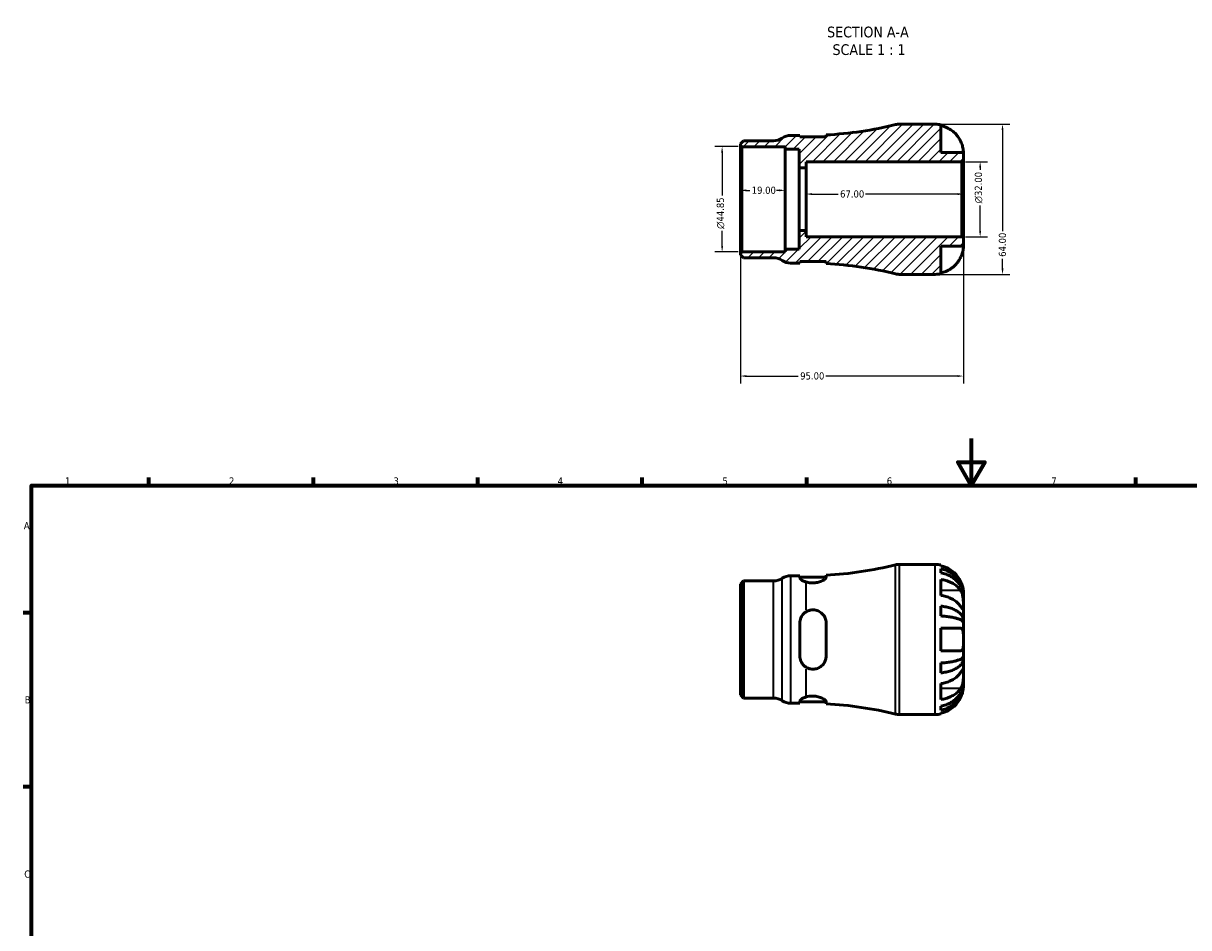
# Model space of a CAD drawing. Header units: millimetres. Extents: x 0 to 903, y 0 to 771.
# Tile 3 of 5: x 17 to 513, y 386 to 771. Entities that reach past the tile are written whole.
import ezdxf

# ---------------------------------------------------------------- set-up
doc = ezdxf.new("R2010")
doc.units = ezdxf.units.MM
for name, color, linetype, lineweight in [('Border (ANSI)', 7, 'Continuous', 70), ('Dimension (ANSI)', 7, 'Continuous', 25), ('Hatch (ANSI)', 7, 'Continuous', 18), ('Symbol (ANSI)', 7, 'Continuous', 25), ('Visible (ANSI)', 7, 'Continuous', 50), ('Visible Narrow (ANSI)', 7, 'Continuous', 35)]:
    doc.layers.add(name, color=color, linetype=linetype, lineweight=lineweight)
doc.styles.add('Label Text (ANSI)', font='tahoma.ttf')
doc.styles.add('Note Text (ANSI)', font='tahoma.ttf')
doc.dimstyles.new('Default - mm (ANSI)', dxfattribs={"dimtxt": 3.048, "dimasz": 2.5, "dimexe": 3.175, "dimexo": 1.6002, "dimgap": 0.8, "dimtad": 0, "dimtoh": 1, "dimrnd": 1e-08, "dimzin": 4, "dimdsep": 46, "dimtxsty": 'Note Text (ANSI)', "dimcen": 0.09, "dimdle": 10, "dimclrd": 256, "dimclre": 256, "dimclrt": 230, "dimadec": 1, "dimazin": 1, "dimtfac": 1, "dimtofl": 0, "dimtmove": 0, "dimatfit": 3, "dimfxl": 1, "dimtolj": 1, "dimtzin": 4, "dimlwd": -1, "dimlwe": -1, "dimarcsym": 0})

# ---------------------------------------------------------------- blocks, each defined once
blk = doc.blocks.new('Borders Default Border')
at = {"layer": 'Border (ANSI)'}
for p, q in [((70.08, 574), (70.08, 577.45)), ((140.17, 574), (140.17, 577.45)), ((210.25, 574), (210.25, 577.45)), ((280.33, 574), (280.33, 577.45)), ((350.42, 574), (350.42, 577.45)), ((490.58, 574), (490.58, 577.45)), ((20, 519.75), (16.55, 519.75)), ((20, 445.5), (16.55, 445.5))]:
    blk.add_line(p, q, dxfattribs=at)
at = {"layer": 'Border (ANSI)', "flags": 128}
for points in [[(420.5, 594), (420.5, 574), (414.73, 584), (426.27, 584), (420.5, 574)], [(20, 20), (20, 574), (821, 574), (821, 20), (20, 20)]]:
    blk.add_lwpolyline(points, dxfattribs=at)
at = {"layer": 'Border (ANSI)', "color": 230, "true_color": 0xff0080, "char_height": 3.05, "attachment_point": 7, "style": 'Note Text (ANSI)'}
for s, insert in [('1', (34.35, 574.4)), ('2', (104.2, 574.4)), ('3', (174.26, 574.34)), ('4', (244.23, 574.4)), ('5', (314.48, 574.34)), ('6', (384.49, 574.34)), ('7', (454.6, 574.4)), ('A', (16.78, 555.35)), ('B', (17.15, 481.1)), ('C', (16.95, 406.8))]:
    blk.add_mtext(s, dxfattribs=dict(at, insert=insert))
blk = doc.blocks.new('*D7')
at = {"layer": 'Defpoints', "color": 0, "transparency": 16777216}
for p in [(322.15, 696.01), (341.15, 699.81), (341.15, 696.01)]:
    blk.add_point(p, dxfattribs=at)
at = {"layer": 'Dimension (ANSI)', "transparency": 16777216}
for p, q in [((324.65, 699.81), (326.15, 699.81)), ((338.65, 699.81), (337.54, 699.81))]:
    blk.add_line(p, q, dxfattribs=at)
for points in [[(324.65, 700.23), (324.65, 699.4), (322.15, 699.81)], [(338.65, 700.23), (338.65, 699.4), (341.15, 699.81)]]:
    blk.add_solid(points, dxfattribs=at)
at = {"layer": 'Dimension (ANSI)', "color": 230, "true_color": 0xff0080, "transparency": 16777216, "insert": (326.95, 701.4), "char_height": 3.048, "attachment_point": 1, "style": 'Note Text (ANSI)'}
blk.add_mtext('\\A1;19.00', dxfattribs=at)
blk = doc.blocks.new('*D8')
at = {"layer": 'Defpoints', "color": 0, "transparency": 16777216}
for p in [(350.15, 698.22), (350.15, 696.01), (417.15, 696.01)]:
    blk.add_point(p, dxfattribs=at)
at = {"layer": 'Dimension (ANSI)', "transparency": 16777216}
for p, q in [((352.65, 698.22), (363.81, 698.22)), ((414.65, 698.22), (375.49, 698.22))]:
    blk.add_line(p, q, dxfattribs=at)
for points in [[(352.65, 698.64), (352.65, 697.81), (350.15, 698.22)], [(414.65, 698.64), (414.65, 697.81), (417.15, 698.22)]]:
    blk.add_solid(points, dxfattribs=at)
at = {"layer": 'Dimension (ANSI)', "color": 230, "true_color": 0xff0080, "transparency": 16777216, "insert": (364.61, 699.81), "char_height": 3.048, "attachment_point": 1, "style": 'Note Text (ANSI)'}
blk.add_mtext('\\A1;67.00', dxfattribs=at)
blk = doc.blocks.new('*D9')
at = {"layer": 'Defpoints', "color": 0, "transparency": 16777216}
for p in [(405.15, 728.01), (405.15, 664.01), (433.82, 664.01)]:
    blk.add_point(p, dxfattribs=at)
at = {"layer": 'Dimension (ANSI)', "transparency": 16777216}
for p, q in [((406.75, 728.01), (437, 728.01)), ((433.82, 725.51), (433.82, 682.35)), ((433.82, 666.51), (433.82, 670.67)), ((406.75, 664.01), (437, 664.01))]:
    blk.add_line(p, q, dxfattribs=at)
for points in [[(433.4, 725.51), (434.24, 725.51), (433.82, 728.01)], [(433.4, 666.51), (434.24, 666.51), (433.82, 664.01)]]:
    blk.add_solid(points, dxfattribs=at)
at = {"layer": 'Dimension (ANSI)', "color": 230, "true_color": 0xff0080, "transparency": 16777216, "insert": (432.23, 671.47), "char_height": 3.048, "attachment_point": 1, "rotation": 90, "style": 'Note Text (ANSI)'}
blk.add_mtext('\\A1;64.00', dxfattribs=at)
blk = doc.blocks.new('*D10')
at = {"layer": 'Defpoints', "color": 0, "transparency": 16777216}
for p in [(416.51, 712.01), (424.29, 712.01), (416.51, 680.01)]:
    blk.add_point(p, dxfattribs=at)
at = {"layer": 'Dimension (ANSI)', "transparency": 16777216}
for p, q in [((418.11, 712.01), (427.47, 712.01)), ((424.29, 709.51), (424.29, 708.57)), ((424.29, 682.51), (424.29, 693.42)), ((418.11, 680.01), (427.47, 680.01))]:
    blk.add_line(p, q, dxfattribs=at)
for points in [[(423.87, 709.51), (424.71, 709.51), (424.29, 712.01)], [(423.87, 682.51), (424.71, 682.51), (424.29, 680.01)]]:
    blk.add_solid(points, dxfattribs=at)
at = {"layer": 'Dimension (ANSI)', "color": 230, "true_color": 0xff0080, "transparency": 16777216, "insert": (422, 694.22), "char_height": 3.048, "attachment_point": 1, "rotation": 90, "style": 'Note Text (ANSI)'}
blk.add_mtext('\\A1;\\fAIGDT|b0|i0;\\H3.0480;\\ln\\fTahoma|b0|i0;\\H3.0480;32.00', dxfattribs=at)
blk = doc.blocks.new('*D11')
at = {"layer": 'Defpoints', "color": 0, "transparency": 16777216}
for p in [(322.79, 718.44), (314.33, 673.59), (322.79, 673.59)]:
    blk.add_point(p, dxfattribs=at)
at = {"layer": 'Dimension (ANSI)', "transparency": 16777216}
for p, q in [((321.19, 718.44), (311.16, 718.44)), ((314.33, 715.94), (314.33, 697.66)), ((314.33, 676.09), (314.33, 682.56)), ((321.19, 673.59), (311.16, 673.59))]:
    blk.add_line(p, q, dxfattribs=at)
for points in [[(313.92, 715.94), (314.75, 715.94), (314.33, 718.44)], [(313.92, 676.09), (314.75, 676.09), (314.33, 673.59)]]:
    blk.add_solid(points, dxfattribs=at)
at = {"layer": 'Dimension (ANSI)', "color": 230, "true_color": 0xff0080, "transparency": 16777216, "insert": (312.04, 683.36), "char_height": 3.048, "attachment_point": 1, "rotation": 90, "style": 'Note Text (ANSI)'}
blk.add_mtext('\\A1;\\fAIGDT|b0|i0;\\H3.0480;\\ln\\fTahoma|b0|i0;\\H3.0480;44.85', dxfattribs=at)
blk = doc.blocks.new('*D12')
at = {"layer": 'Defpoints', "color": 0, "transparency": 16777216}
for p in [(417.15, 679.37), (322.15, 672.95), (322.15, 620.66)]:
    blk.add_point(p, dxfattribs=at)
at = {"layer": 'Dimension (ANSI)', "transparency": 16777216}
for p, q in [((417.15, 677.77), (417.15, 617.48)), ((322.15, 671.35), (322.15, 617.48)), ((324.65, 620.66), (346.8, 620.66)), ((414.65, 620.66), (358.51, 620.66))]:
    blk.add_line(p, q, dxfattribs=at)
for points in [[(324.65, 621.07), (324.65, 620.24), (322.15, 620.66)], [(414.65, 621.07), (414.65, 620.24), (417.15, 620.66)]]:
    blk.add_solid(points, dxfattribs=at)
at = {"layer": 'Dimension (ANSI)', "color": 230, "true_color": 0xff0080, "transparency": 16777216, "insert": (347.6, 622.24), "char_height": 3.048, "attachment_point": 1, "style": 'Note Text (ANSI)'}
blk.add_mtext('\\A1;95.00', dxfattribs=at)

msp = doc.modelspace()

# ---------------------------------------------------------------- hatches: boundary and pattern name
at = {"layer": 'Hatch (ANSI)'}
h = msp.add_hatch(dxfattribs=at)
h.set_pattern_fill('ANSI31', color=256, scale=25.4, style=0)
h.set_pattern_definition([(45, (0, 0), (-2.245064, 2.245064), [])])
edge = h.paths.add_edge_path()
edge.add_line((322.793, 673.592), (322.153, 672.952))
edge.add_line((322.153, 672.952), (322.153, 672.4))
edge.add_line((322.153, 672.4), (323.499, 671.055))
edge.add_line((323.499, 671.055), (336.29, 671.055))
edge.add_ellipse((336.29, 664.655), major_axis=(0, 6.4), ratio=1, start_angle=325.58849, end_angle=360, ccw=False)
edge.add_ellipse((343.524, 675.215), major_axis=(-3.617, -5.28), ratio=1, start_angle=0, end_angle=34.41151)
edge.add_line((343.524, 668.815), (347.444, 668.815))
edge.add_line((347.444, 668.815), (347.444, 669.455))
edge.add_line((347.444, 669.455), (358.644, 669.455))
edge.add_line((358.644, 669.455), (358.644, 668.589))
edge.add_ellipse((350.153, 509.113), major_axis=(8.49, 159.476), ratio=1, start_angle=349.23968, end_angle=360, ccw=False)
edge.add_ellipse((389.796, 670.415), major_axis=(-1.527, -6.215), ratio=1, start_angle=0, end_angle=13.80773)
edge.add_line((389.796, 664.015), (405.153, 664.015))
edge.add_ellipse((405.153, 676.015), major_axis=(0, -12), ratio=1, start_angle=0, end_angle=11.53696)
edge.add_line((407.553, 664.257), (407.553, 676.015))
edge.add_line((407.553, 676.015), (417.153, 676.015))
edge.add_line((417.153, 676.015), (417.153, 679.375))
edge.add_line((417.153, 679.375), (416.513, 680.015))
edge.add_line((416.513, 680.015), (350.153, 680.015))
edge.add_line((350.153, 680.015), (350.153, 682.681))
edge.add_line((350.153, 682.681), (347.183, 682.681))
edge.add_line((347.183, 682.681), (347.183, 674.713))
edge.add_line((347.183, 674.713), (341.153, 674.713))
edge.add_line((341.153, 674.713), (341.153, 673.592))
edge.add_line((341.153, 673.592), (322.793, 673.592))
edge = h.paths.add_edge_path()
edge.add_line((322.153, 719.077), (322.793, 718.437))
edge.add_line((322.793, 718.437), (341.153, 718.437))
edge.add_line((341.153, 718.437), (341.153, 717.316))
edge.add_line((341.153, 717.316), (347.183, 717.316))
edge.add_line((347.183, 717.316), (347.183, 709.348))
edge.add_line((347.183, 709.348), (350.153, 709.348))
edge.add_line((350.153, 709.348), (350.153, 712.015))
edge.add_line((350.153, 712.015), (416.513, 712.015))
edge.add_line((416.513, 712.015), (417.153, 712.655))
edge.add_line((417.153, 712.655), (417.153, 716.015))
edge.add_line((417.153, 716.015), (407.553, 716.015))
edge.add_line((407.553, 716.015), (407.553, 727.772))
edge.add_ellipse((405.153, 716.015), major_axis=(2.4, 11.758), ratio=1, start_angle=0, end_angle=11.53696)
edge.add_line((405.153, 728.015), (389.796, 728.015))
edge.add_ellipse((389.796, 721.615), major_axis=(0, 6.4), ratio=1, start_angle=0, end_angle=13.80773)
edge.add_ellipse((350.153, 882.917), major_axis=(38.115, -155.087), ratio=1, start_angle=349.23968, end_angle=360, ccw=False)
edge.add_line((358.644, 723.441), (358.644, 722.575))
edge.add_line((358.644, 722.575), (347.444, 722.575))
edge.add_line((347.444, 722.575), (347.444, 723.215))
edge.add_line((347.444, 723.215), (343.524, 723.215))
edge.add_ellipse((343.524, 716.815), major_axis=(0, 6.4), ratio=1, start_angle=0, end_angle=34.41151)
edge.add_ellipse((336.29, 727.375), major_axis=(3.617, -5.28), ratio=1, start_angle=325.58849, end_angle=360, ccw=False)
edge.add_line((336.29, 720.975), (323.499, 720.975))
edge.add_line((323.499, 720.975), (322.153, 719.629))
edge.add_line((322.153, 719.629), (322.153, 719.077))

# ---------------------------------------------------------------- linework, layer by layer
at = {"layer": 'Visible (ANSI)'}
for p, q in [((405.153, 728.015), (389.796, 728.015)), ((407.553, 716.015), (407.553, 727.772)), ((323.499, 720.975), (322.153, 719.629)), ((336.29, 720.975), (323.499, 720.975)), ((347.444, 723.215), (343.524, 723.215)), ((347.444, 722.575), (347.444, 723.215)), ((358.644, 722.575), (347.444, 722.575)), ((358.644, 723.441), (358.644, 722.575)), ((322.153, 719.629), (322.153, 719.077)), ((322.153, 719.077), (322.793, 718.437)), ((322.153, 719.077), (322.153, 672.952)), ((322.793, 718.437), (341.153, 718.437)), ((322.793, 673.592), (322.793, 718.437)), ((341.153, 718.437), (341.153, 717.316)), ((341.153, 717.316), (347.183, 717.316)), ((341.153, 674.713), (341.153, 717.316)), ((347.183, 717.316), (347.183, 709.348)), ((417.153, 716.015), (407.553, 716.015)), ((417.153, 712.655), (417.153, 716.015)), ((350.153, 709.348), (350.153, 712.015)), ((350.153, 712.015), (416.513, 712.015)), ((416.513, 712.015), (417.153, 712.655)), ((416.513, 712.015), (416.513, 680.015)), ((417.153, 679.375), (417.153, 712.655)), ((347.183, 709.348), (350.153, 709.348)), ((347.183, 682.681), (347.183, 709.348)), ((350.153, 682.681), (350.153, 709.348)), ((350.153, 682.681), (347.183, 682.681)), ((347.183, 682.681), (347.183, 674.713)), ((350.153, 680.015), (350.153, 682.681)), ((416.513, 680.015), (350.153, 680.015)), ((407.553, 664.257), (407.553, 676.015)), ((407.553, 676.015), (417.153, 676.015)), ((417.153, 679.375), (416.513, 680.015)), ((417.153, 676.015), (417.153, 679.375)), ((322.793, 673.592), (322.153, 672.952)), ((322.153, 672.952), (322.153, 672.4)), ((322.153, 672.4), (323.499, 671.055)), ((341.153, 673.592), (322.793, 673.592)), ((323.499, 671.055), (336.29, 671.055)), ((347.183, 674.713), (341.153, 674.713)), ((341.153, 674.713), (341.153, 673.592)), ((343.524, 668.815), (347.444, 668.815)), ((347.444, 668.815), (347.444, 669.455)), ((347.444, 669.455), (358.644, 669.455)), ((358.644, 669.455), (358.644, 668.589)), ((389.796, 664.015), (405.153, 664.015)), ((389.796, 540.366), (405.153, 540.366)), ((407.553, 540.123), (407.553, 539.759)), ((407.553, 538.504), (407.553, 536.757)), ((322.153, 531.98), (323.499, 533.326)), ((322.153, 484.751), (322.153, 531.98)), ((323.499, 533.326), (336.29, 533.326)), ((323.499, 533.326), (323.499, 483.406)), ((343.524, 535.566), (347.444, 535.566)), ((347.444, 535.566), (347.444, 534.639)), ((347.444, 534.926), (358.644, 534.926)), ((358.644, 534.873), (358.644, 535.792)), ((407.553, 533.958), (407.553, 527.17)), ((417.153, 527.079), (417.14, 527.079)), ((417.153, 527.079), (417.153, 528.366)), ((417.153, 526.589), (417.153, 527.079)), ((417.153, 522.508), (417.153, 526.589)), ((407.553, 522.596), (407.553, 518.379)), ((417.153, 516.607), (417.153, 522.508)), ((417.153, 516.607), (416.194, 516.607)), ((417.153, 515.424), (417.153, 516.607)), ((347.444, 515.406), (347.444, 501.326)), ((358.644, 501.326), (358.644, 515.406)), ((407.553, 513.166), (407.553, 503.566)), ((417.153, 508.366), (417.153, 515.424)), ((417.153, 501.307), (417.153, 508.366)), ((407.553, 498.353), (407.553, 494.136)), ((417.153, 500.125), (416.194, 500.125)), ((417.153, 500.125), (417.153, 501.307)), ((417.153, 494.224), (417.153, 500.125)), ((417.153, 490.143), (417.153, 494.224)), ((407.553, 489.562), (407.553, 482.774)), ((417.153, 489.653), (417.14, 489.653)), ((417.153, 489.653), (417.153, 490.143)), ((417.153, 488.366), (417.153, 489.653)), ((322.153, 484.751), (323.499, 483.406)), ((323.499, 483.406), (336.29, 483.406)), ((347.444, 482.093), (347.444, 481.166)), ((347.444, 481.806), (358.644, 481.806)), ((358.644, 480.94), (358.644, 481.859)), ((343.524, 481.166), (347.444, 481.166)), ((407.553, 479.975), (407.553, 478.228)), ((407.553, 476.973), (407.553, 476.608)), ((389.796, 476.366), (405.153, 476.366))]:
    msp.add_line(p, q, dxfattribs=at)
for centre, radius, start, end in [((350.153, 882.917), 159.702, 273.04741, 283.80773), ((389.796, 721.615), 6.4, 90, 103.80773), ((405.153, 716.015), 12, 78.46304, 90), ((336.29, 727.375), 6.4, 270, 304.41151), ((343.524, 716.815), 6.4, 90, 124.41151), ((336.29, 664.655), 6.4, 55.58849, 90), ((343.524, 675.215), 6.4, 235.58849, 270), ((350.153, 509.113), 159.702, 76.19227, 86.95259), ((389.796, 670.415), 6.4, 256.19227, 270), ((405.153, 676.015), 12, 270, 281.53696), ((350.153, 695.268), 159.702, 273.04741, 283.80773), ((389.796, 533.966), 6.4, 90, 103.80773), ((405.153, 528.366), 12, 78.46304, 90), ((336.29, 539.726), 6.4, 270, 304.41151), ((343.524, 529.166), 6.4, 90, 124.41151), ((336.29, 477.006), 6.4, 55.58849, 90), ((343.524, 487.566), 6.4, 235.58849, 270), ((350.153, 321.464), 159.702, 76.19227, 86.95259), ((389.796, 482.766), 6.4, 256.19227, 270), ((405.153, 488.366), 12, 270, 281.53696)]:
    msp.add_arc(centre, radius, start, end, dxfattribs=at)
for points, knots in [([(407.553, 727.407), (408.316, 727.25), (409.061, 727.014), (410.405, 726.454), (411.123, 726.075), (412.464, 725.172), (413.086, 724.649), (414.136, 723.592), (414.659, 722.959), (415.424, 721.804), (415.703, 721.307), (415.939, 720.815)], [0.2276746, 0.2276746, 0.2276746, 0.2276746, 0.4420377, 0.4420377, 0.6643424, 0.6643424, 0.8866472, 0.8866472, 1.1113887, 1.1113887, 1.2677551, 1.2677551, 1.2677551, 1.2677551]), ([(415.939, 720.815), (416.034, 720.616), (416.125, 720.416), (416.34, 719.909), (416.457, 719.603), (416.661, 719.004), (416.748, 718.713), (416.921, 718.051), (416.993, 717.696), (417.109, 716.958), (417.134, 716.618), (417.156, 716.14), (417.153, 716.015), (417.153, 716.015)], [-0.77380143, -0.77380143, -0.77380143, -0.77380143, -0.7078714, -0.7078714, -0.60792516, -0.60792516, -0.50920451, -0.50920451, -0.37347585, -0.37347585, -0.19016607, -0.19016607, 0, 0, 0, 0]), ([(417.153, 676.015), (417.153, 676.015), (417.156, 675.887), (417.135, 675.439), (417.116, 675.164), (417.024, 674.505), (416.956, 674.134), (416.785, 673.446), (416.7, 673.151), (416.503, 672.555), (416.392, 672.256), (416.167, 671.708), (416.056, 671.46), (415.939, 671.215)], [-3.31826222, -3.31826222, -3.31826222, -3.31826222, -3.12642279, -3.12642279, -2.9711224, -2.9711224, -2.82442759, -2.82442759, -2.72296509, -2.72296509, -2.62463508, -2.62463508, -2.54279559, -2.54279559, -2.54279559, -2.54279559]), ([(415.939, 671.215), (415.703, 670.722), (415.424, 670.226), (414.659, 669.07), (414.136, 668.437), (413.086, 667.38), (412.464, 666.857), (411.123, 665.955), (410.405, 665.576), (409.061, 665.016), (408.316, 664.78), (407.553, 664.622)], [6.0022604, 6.0022604, 6.0022604, 6.0022604, 6.1586268, 6.1586268, 6.3833683, 6.3833683, 6.605673, 6.605673, 6.8279777, 6.8279777, 7.0423408, 7.0423408, 7.0423408, 7.0423408]), ([(415.939, 533.166), (415.703, 533.658), (415.424, 534.155), (414.659, 535.31), (414.136, 535.943), (413.086, 537.001), (412.464, 537.524), (411.123, 538.426), (410.405, 538.805), (409.061, 539.365), (408.316, 539.601), (407.553, 539.759)], [6.0022604, 6.0022604, 6.0022604, 6.0022604, 6.1586268, 6.1586268, 6.3833683, 6.3833683, 6.605673, 6.605673, 6.8279777, 6.8279777, 7.0423408, 7.0423408, 7.0423408, 7.0423408]), ([(407.553, 538.504), (408.323, 538.351), (409.075, 538.122), (410.425, 537.58), (411.144, 537.214), (412.486, 536.345), (413.109, 535.841), (414.157, 534.825), (414.678, 534.219), (415.576, 532.916), (415.953, 532.217), (416.521, 530.887), (416.764, 530.131), (417.08, 528.588), (417.153, 527.8), (417.153, 527.079)], [0.2276599, 0.2276599, 0.2276599, 0.2276599, 0.4438446, 0.4438446, 0.6660227, 0.6660227, 0.8882007, 0.8882007, 1.1108586, 1.1108586, 1.3335165, 1.3335165, 1.5570536, 1.5570536, 1.7805906, 1.7805906, 1.7805906, 1.7805906]), ([(417.153, 526.589), (417.153, 527.231), (417.08, 527.932), (416.764, 529.306), (416.521, 529.978), (415.953, 531.162), (415.576, 531.784), (414.678, 532.944), (414.157, 533.483), (413.109, 534.387), (412.486, 534.835), (411.144, 535.609), (410.425, 535.935), (409.075, 536.417), (408.323, 536.621), (407.553, 536.757)], [5.3571613, 5.3571613, 5.3571613, 5.3571613, 5.5806983, 5.5806983, 5.8042354, 5.8042354, 6.0268933, 6.0268933, 6.2495512, 6.2495512, 6.4717292, 6.4717292, 6.6939072, 6.6939072, 6.910092, 6.910092, 6.910092, 6.910092]), ([(350.153, 532.855), (349.774, 532.966), (349.43, 533.092), (348.622, 533.442), (348.181, 533.704), (347.592, 534.206), (347.444, 534.445), (347.444, 534.639)], [0.29429323, 0.29429323, 0.29429323, 0.29429323, 0.42415813, 0.42415813, 0.64890842, 0.64890842, 0.87365872, 0.87365872, 0.87365872, 0.87365872]), ([(358.644, 534.873), (358.644, 534.856), (358.643, 534.839), (358.624, 534.688), (358.545, 534.54), (358.21, 534.149), (357.89, 533.896), (357.02, 533.389), (356.458, 533.135), (355.246, 532.754), (354.625, 532.617), (353.335, 532.47), (352.688, 532.459), (351.373, 532.564), (350.73, 532.687), (350.153, 532.855)], [-1.2246363, -1.2246363, -1.2246363, -1.2246363, -1.2050329, -1.2050329, -1.0547675, -1.0547675, -0.8357022, -0.8357022, -0.6032293, -0.6032293, -0.4023018, -0.4023018, -0.2083117, -0.2083117, -0.0000241, -0.0000241, -0.0000241, -0.0000241]), ([(407.553, 533.958), (408.316, 533.847), (409.061, 533.679), (410.405, 533.284), (411.123, 533.015), (412.464, 532.378), (413.086, 532.008), (414.136, 531.26), (414.659, 530.812), (415.424, 529.996), (415.703, 529.644), (415.939, 529.296)], [0.2276746, 0.2276746, 0.2276746, 0.2276746, 0.4420377, 0.4420377, 0.6643424, 0.6643424, 0.8866472, 0.8866472, 1.1113887, 1.1113887, 1.2677551, 1.2677551, 1.2677551, 1.2677551]), ([(417.153, 528.366), (417.153, 528.366), (417.156, 528.494), (417.135, 528.941), (417.116, 529.217), (417.024, 529.876), (416.956, 530.246), (416.785, 530.935), (416.7, 531.229), (416.503, 531.826), (416.392, 532.124), (416.167, 532.673), (416.056, 532.921), (415.939, 533.166)], [-3.31826222, -3.31826222, -3.31826222, -3.31826222, -3.12642279, -3.12642279, -2.9711224, -2.9711224, -2.82442759, -2.82442759, -2.72296509, -2.72296509, -2.62463508, -2.62463508, -2.54279559, -2.54279559, -2.54279559, -2.54279559]), ([(415.939, 522.508), (415.703, 522.856), (415.424, 523.207), (414.659, 524.024), (414.136, 524.472), (413.086, 525.22), (412.464, 525.589), (411.123, 526.227), (410.405, 526.495), (409.061, 526.891), (408.316, 527.058), (407.553, 527.17)], [6.0022604, 6.0022604, 6.0022604, 6.0022604, 6.1586268, 6.1586268, 6.3833683, 6.3833683, 6.605673, 6.605673, 6.8279777, 6.8279777, 7.0423408, 7.0423408, 7.0423408, 7.0423408]), ([(415.939, 529.296), (416.034, 529.156), (416.125, 529.005), (416.34, 528.601), (416.457, 528.337), (416.661, 527.773), (416.748, 527.476), (416.921, 526.74), (416.993, 526.297), (417.109, 525.24), (417.134, 524.638), (417.156, 523.488), (417.153, 522.956), (417.153, 522.508)], [-0.7738171, -0.7738171, -0.7738171, -0.7738171, -0.70776458, -0.70776458, -0.60790076, -0.60790076, -0.5092194, -0.5092194, -0.37347279, -0.37347279, -0.19016654, -0.19016654, 0, 0, 0, 0]), ([(407.553, 522.596), (408.323, 522.516), (409.075, 522.396), (410.425, 522.112), (411.144, 521.92), (412.486, 521.464), (413.109, 521.2), (414.157, 520.668), (414.678, 520.35), (415.576, 519.667), (415.953, 519.301), (416.521, 518.603), (416.764, 518.207), (417.08, 517.398), (417.153, 516.985), (417.153, 516.607)], [0.2276599, 0.2276599, 0.2276599, 0.2276599, 0.4438446, 0.4438446, 0.6660227, 0.6660227, 0.8882007, 0.8882007, 1.1108586, 1.1108586, 1.3335165, 1.3335165, 1.5570536, 1.5570536, 1.7805906, 1.7805906, 1.7805906, 1.7805906]), ([(417.153, 522.508), (417.153, 522.054), (417.156, 521.696), (417.135, 521.261), (417.115, 521.145), (417.024, 521.081), (416.955, 521.123), (416.784, 521.311), (416.699, 521.42), (416.502, 521.689), (416.391, 521.847), (416.166, 522.174), (416.056, 522.335), (415.939, 522.508)], [0, 0, 0, 0, 0.1925501, 0.1925501, 0.34778673, 0.34778673, 0.49423678, 0.49423678, 0.59559709, 0.59559709, 0.69388836, 0.69388836, 0.7754705, 0.7754705, 0.7754705, 0.7754705]), ([(347.444, 515.406), (347.444, 516.129), (347.592, 516.892), (348.181, 518.285), (348.622, 518.916), (349.43, 519.704), (349.774, 519.974), (350.153, 520.202)], [0.85112655, 0.85112655, 0.85112655, 0.85112655, 1.07587685, 1.07587685, 1.30062714, 1.30062714, 1.43049204, 1.43049204, 1.43049204, 1.43049204]), ([(350.153, 520.202), (350.539, 520.434), (350.954, 520.622), (351.841, 520.895), (352.308, 520.977), (353.444, 521.031), (354.098, 520.944), (355.42, 520.529), (356.057, 520.179), (357.201, 519.237), (357.686, 518.63), (358.329, 517.367), (358.524, 516.734), (358.63, 515.854), (358.644, 515.63), (358.644, 515.406)], [-1.3423796, -1.3423796, -1.3423796, -1.3423796, -1.2030718, -1.2030718, -1.0603864, -1.0603864, -0.8611739, -0.8611739, -0.6371121, -0.6371121, -0.3930967, -0.3930967, -0.185712, -0.185712, -0.1157795, -0.1157795, -0.1157795, -0.1157795]), ([(417.153, 515.424), (417.153, 515.611), (417.08, 515.815), (416.764, 516.214), (416.521, 516.409), (415.953, 516.753), (415.576, 516.934), (414.678, 517.271), (414.157, 517.428), (413.109, 517.69), (412.486, 517.821), (411.144, 518.045), (410.425, 518.14), (409.075, 518.28), (408.323, 518.339), (407.553, 518.379)], [5.3571613, 5.3571613, 5.3571613, 5.3571613, 5.5806983, 5.5806983, 5.8042354, 5.8042354, 6.0268933, 6.0268933, 6.2495512, 6.2495512, 6.4717292, 6.4717292, 6.6939072, 6.6939072, 6.910092, 6.910092, 6.910092, 6.910092]), ([(407.553, 513.166), (408.316, 513.166), (409.061, 513.166), (410.405, 513.166), (411.123, 513.166), (412.464, 513.166), (413.086, 513.166), (414.136, 513.166), (414.659, 513.166), (415.424, 513.166), (415.703, 513.166), (415.939, 513.166)], [0.2276746, 0.2276746, 0.2276746, 0.2276746, 0.4420377, 0.4420377, 0.6643424, 0.6643424, 0.8866472, 0.8866472, 1.1113887, 1.1113887, 1.2677551, 1.2677551, 1.2677551, 1.2677551]), ([(415.939, 513.166), (416.034, 513.166), (416.125, 513.154), (416.34, 513.09), (416.457, 513.021), (416.661, 512.822), (416.748, 512.693), (416.921, 512.315), (416.993, 512.043), (417.109, 511.287), (417.134, 510.775), (417.156, 509.627), (417.153, 509), (417.153, 508.366)], [-0.77380143, -0.77380143, -0.77380143, -0.77380143, -0.7078714, -0.7078714, -0.60792516, -0.60792516, -0.50920451, -0.50920451, -0.37347585, -0.37347585, -0.19016607, -0.19016607, 0, 0, 0, 0]), ([(417.153, 508.366), (417.153, 507.726), (417.156, 507.094), (417.135, 506.029), (417.116, 505.589), (417.024, 504.837), (416.956, 504.526), (416.785, 504.103), (416.7, 503.962), (416.503, 503.746), (416.392, 503.67), (416.167, 503.585), (416.056, 503.566), (415.939, 503.566)], [-3.31826222, -3.31826222, -3.31826222, -3.31826222, -3.12642279, -3.12642279, -2.9711224, -2.9711224, -2.82442759, -2.82442759, -2.72296509, -2.72296509, -2.62463508, -2.62463508, -2.54279559, -2.54279559, -2.54279559, -2.54279559]), ([(415.939, 503.566), (415.703, 503.566), (415.424, 503.566), (414.659, 503.566), (414.136, 503.566), (413.086, 503.566), (412.464, 503.566), (411.123, 503.566), (410.405, 503.566), (409.061, 503.566), (408.316, 503.566), (407.553, 503.566)], [6.0022604, 6.0022604, 6.0022604, 6.0022604, 6.1586268, 6.1586268, 6.3833683, 6.3833683, 6.605673, 6.605673, 6.8279777, 6.8279777, 7.0423408, 7.0423408, 7.0423408, 7.0423408]), ([(350.153, 496.529), (349.774, 496.758), (349.43, 497.027), (348.622, 497.816), (348.181, 498.447), (347.592, 499.84), (347.444, 500.602), (347.444, 501.326)], [0.29429323, 0.29429323, 0.29429323, 0.29429323, 0.42415813, 0.42415813, 0.64890842, 0.64890842, 0.87365872, 0.87365872, 0.87365872, 0.87365872]), ([(358.644, 501.326), (358.644, 501.263), (358.643, 501.199), (358.624, 500.653), (358.545, 500.177), (358.21, 499.056), (357.89, 498.436), (357.02, 497.315), (356.458, 496.824), (355.246, 496.137), (354.625, 495.913), (353.335, 495.697), (352.688, 495.7), (351.373, 495.936), (350.73, 496.182), (350.153, 496.529)], [-1.2246363, -1.2246363, -1.2246363, -1.2246363, -1.2050329, -1.2050329, -1.0547675, -1.0547675, -0.8357022, -0.8357022, -0.6032293, -0.6032293, -0.4023018, -0.4023018, -0.2083117, -0.2083117, -0.0000241, -0.0000241, -0.0000241, -0.0000241]), ([(407.553, 498.353), (408.323, 498.392), (409.075, 498.452), (410.425, 498.592), (411.144, 498.686), (412.486, 498.911), (413.109, 499.041), (414.157, 499.304), (414.678, 499.461), (415.576, 499.798), (415.953, 499.978), (416.521, 500.323), (416.764, 500.518), (417.08, 500.917), (417.153, 501.121), (417.153, 501.307)], [0.2276599, 0.2276599, 0.2276599, 0.2276599, 0.4438446, 0.4438446, 0.6660227, 0.6660227, 0.8882007, 0.8882007, 1.1108586, 1.1108586, 1.3335165, 1.3335165, 1.5570536, 1.5570536, 1.7805906, 1.7805906, 1.7805906, 1.7805906]), ([(417.153, 500.125), (417.153, 499.747), (417.08, 499.334), (416.764, 498.525), (416.521, 498.129), (415.953, 497.431), (415.576, 497.065), (414.678, 496.382), (414.157, 496.064), (413.109, 495.532), (412.486, 495.267), (411.144, 494.811), (410.425, 494.62), (409.075, 494.336), (408.323, 494.215), (407.553, 494.136)], [5.3571613, 5.3571613, 5.3571613, 5.3571613, 5.5806983, 5.5806983, 5.8042354, 5.8042354, 6.0268933, 6.0268933, 6.2495512, 6.2495512, 6.4717292, 6.4717292, 6.6939072, 6.6939072, 6.910092, 6.910092, 6.910092, 6.910092]), ([(407.553, 489.562), (408.316, 489.673), (409.061, 489.84), (410.405, 490.236), (411.123, 490.504), (412.464, 491.142), (413.086, 491.512), (414.136, 492.26), (414.659, 492.707), (415.424, 493.524), (415.703, 493.876), (415.939, 494.224)], [0.2276746, 0.2276746, 0.2276746, 0.2276746, 0.4420377, 0.4420377, 0.6643424, 0.6643424, 0.8866472, 0.8866472, 1.1113887, 1.1113887, 1.2677551, 1.2677551, 1.2677551, 1.2677551]), ([(415.939, 494.224), (416.034, 494.364), (416.125, 494.498), (416.34, 494.811), (416.457, 494.978), (416.661, 495.261), (416.748, 495.375), (416.921, 495.576), (416.993, 495.634), (417.109, 495.622), (417.134, 495.5), (417.156, 495.027), (417.153, 494.672), (417.153, 494.224)], [-0.7738171, -0.7738171, -0.7738171, -0.7738171, -0.70776458, -0.70776458, -0.60790076, -0.60790076, -0.5092194, -0.5092194, -0.37347279, -0.37347279, -0.19016654, -0.19016654, 0, 0, 0, 0]), ([(417.153, 494.224), (417.153, 493.77), (417.156, 493.23), (417.135, 492.158), (417.115, 491.652), (417.024, 490.655), (416.955, 490.174), (416.784, 489.39), (416.699, 489.082), (416.502, 488.508), (416.391, 488.244), (416.166, 487.796), (416.056, 487.608), (415.939, 487.435)], [0, 0, 0, 0, 0.1925501, 0.1925501, 0.34778673, 0.34778673, 0.49423678, 0.49423678, 0.59559709, 0.59559709, 0.69388836, 0.69388836, 0.7754705, 0.7754705, 0.7754705, 0.7754705]), ([(407.553, 479.975), (408.323, 480.111), (409.075, 480.315), (410.425, 480.797), (411.144, 481.122), (412.486, 481.896), (413.109, 482.345), (414.157, 483.249), (414.678, 483.788), (415.576, 484.948), (415.953, 485.569), (416.521, 486.754), (416.764, 487.426), (417.08, 488.799), (417.153, 489.501), (417.153, 490.143)], [0.2276599, 0.2276599, 0.2276599, 0.2276599, 0.4438446, 0.4438446, 0.6660227, 0.6660227, 0.8882007, 0.8882007, 1.1108586, 1.1108586, 1.3335165, 1.3335165, 1.5570536, 1.5570536, 1.7805906, 1.7805906, 1.7805906, 1.7805906]), ([(417.153, 489.653), (417.153, 488.931), (417.08, 488.143), (416.764, 486.6), (416.521, 485.845), (415.953, 484.514), (415.576, 483.816), (414.678, 482.512), (414.157, 481.907), (413.109, 480.891), (412.486, 480.387), (411.144, 479.517), (410.425, 479.152), (409.075, 478.61), (408.323, 478.381), (407.553, 478.228)], [5.3571613, 5.3571613, 5.3571613, 5.3571613, 5.5806983, 5.5806983, 5.8042354, 5.8042354, 6.0268933, 6.0268933, 6.2495512, 6.2495512, 6.4717292, 6.4717292, 6.6939072, 6.6939072, 6.910092, 6.910092, 6.910092, 6.910092]), ([(415.939, 487.435), (415.703, 487.087), (415.424, 486.736), (414.659, 485.919), (414.136, 485.472), (413.086, 484.724), (412.464, 484.354), (411.123, 483.716), (410.405, 483.448), (409.061, 483.052), (408.316, 482.885), (407.553, 482.774)], [6.0022604, 6.0022604, 6.0022604, 6.0022604, 6.1586268, 6.1586268, 6.3833683, 6.3833683, 6.605673, 6.605673, 6.8279777, 6.8279777, 7.0423408, 7.0423408, 7.0423408, 7.0423408]), ([(415.939, 483.566), (416.034, 483.764), (416.125, 483.965), (416.34, 484.472), (416.457, 484.777), (416.661, 485.376), (416.748, 485.667), (416.921, 486.33), (416.993, 486.684), (417.109, 487.423), (417.134, 487.762), (417.156, 488.24), (417.153, 488.366), (417.153, 488.366)], [-0.77380143, -0.77380143, -0.77380143, -0.77380143, -0.7078714, -0.7078714, -0.60792516, -0.60792516, -0.50920451, -0.50920451, -0.37347585, -0.37347585, -0.19016607, -0.19016607, 0, 0, 0, 0]), ([(347.444, 482.093), (347.444, 482.287), (347.592, 482.526), (348.181, 483.028), (348.622, 483.289), (349.43, 483.64), (349.774, 483.766), (350.153, 483.876)], [0.85112655, 0.85112655, 0.85112655, 0.85112655, 1.07587685, 1.07587685, 1.30062714, 1.30062714, 1.43049204, 1.43049204, 1.43049204, 1.43049204]), ([(350.153, 483.876), (350.539, 483.988), (350.954, 484.081), (351.841, 484.214), (352.308, 484.251), (353.444, 484.257), (354.098, 484.194), (355.42, 483.94), (356.057, 483.74), (357.201, 483.258), (357.686, 482.975), (358.329, 482.469), (358.524, 482.245), (358.63, 481.982), (358.644, 481.919), (358.644, 481.859)], [-1.3423796, -1.3423796, -1.3423796, -1.3423796, -1.2030718, -1.2030718, -1.0603864, -1.0603864, -0.8611739, -0.8611739, -0.6371121, -0.6371121, -0.3930967, -0.3930967, -0.185712, -0.185712, -0.1157795, -0.1157795, -0.1157795, -0.1157795]), ([(407.553, 476.973), (408.316, 477.131), (409.061, 477.367), (410.405, 477.927), (411.123, 478.306), (412.464, 479.208), (413.086, 479.731), (414.136, 480.788), (414.659, 481.422), (415.424, 482.577), (415.703, 483.073), (415.939, 483.566)], [0.2276746, 0.2276746, 0.2276746, 0.2276746, 0.4420377, 0.4420377, 0.6643424, 0.6643424, 0.8866472, 0.8866472, 1.1113887, 1.1113887, 1.2677551, 1.2677551, 1.2677551, 1.2677551])]:
    msp.add_open_spline(points, degree=3, knots=knots, dxfattribs=at)
at = {"layer": 'Visible Narrow (ANSI)'}
for p, q in [((388.269, 476.942), (388.269, 539.789)), ((389.796, 539.972), (389.796, 476.76)), ((405.153, 476.76), (405.153, 539.972)), ((336.29, 483.713), (336.29, 533.019)), ((339.907, 482.607), (339.907, 534.125)), ((343.524, 535.231), (343.524, 481.501)), ((350.153, 521.016), (350.153, 532.445)), ((415.52, 529.296), (407.973, 529.296)), ((350.153, 484.287), (350.153, 495.715)), ((415.52, 487.435), (407.973, 487.435))]:
    msp.add_line(p, q, dxfattribs=at)

# ---------------------------------------------------------------- block references
msp.add_blockref('Borders Default Border', (0, 0))

# ---------------------------------------------------------------- texts
at = {"layer": 'Symbol (ANSI)', "char_height": 4.572, "attachment_point": 7, "style": 'Label Text (ANSI)'}
for s, insert in [('SECTION A-A', (359.064, 764.944)), ('SCALE 1 : 1', (361.384, 757.431))]:
    msp.add_mtext(s, dxfattribs=dict(at, insert=insert))

# ---------------------------------------------------------------- dimensions: what is measured, and where the dimension line sits
at = {"layer": 'Dimension (ANSI)'}
for base, p1, p2, angle, override, picture, middle in [((433.821, 664.015), (405.153, 728.015), (405.153, 664.015), 90, {"dimtoh": 0, "dimdec": 2, "dimtp": 0, "dimtm": 0, "dimtdec": 2, "dimatfit": 1}, '*D9', (433.821, 676.515)), ((350.153, 698.224), (417.153, 696.015), (350.153, 696.015), 180, {"dimtoh": 0, "dimdec": 2, "dimse1": 1, "dimse2": 1, "dimtp": 0, "dimtm": 0, "dimtdec": 2, "dimatfit": 1}, '*D8', (369.653, 698.224)), ((322.153, 620.657), (417.153, 679.375), (322.153, 672.952), 180, {"dimtoh": 0, "dimdec": 2, "dimtp": 0, "dimtm": 0, "dimtdec": 2, "dimatfit": 1}, '*D12', (352.653, 620.657))]:
    dim = msp.add_linear_dim(base=base, p1=p1, p2=p2, angle=angle, dimstyle='Default - mm (ANSI)', override=override, dxfattribs=at)
    dim.commit()
    dim.dimension.update_dxf_attribs({"geometry": picture, "text_midpoint": middle, "dimtype": 160})
for base, p1, p2, picture, middle in [((314.333960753, 673.592190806), (322.793459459, 718.437190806), (322.793459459, 673.592190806), '*D11', (314.333960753, 690.109190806)), ((424.29, 712.015), (416.513, 680.015), (416.513, 712.015), '*D10', (424.29, 700.998))]:
    dim = msp.add_linear_dim(base=base, p1=p1, p2=p2, angle=90, text='\\fAIGDT|b0|i0;\\H3.0480;\\ln\\fTahoma|b0|i0;\\H3.0480;<>', dimstyle='Default - mm (ANSI)', override={"dimtoh": 0, "dimdec": 2, "dimtp": 0, "dimtm": 0, "dimtdec": 2, "dimatfit": 1}, dxfattribs=at)
    dim.commit()
    dim.dimension.update_dxf_attribs({"geometry": picture, "text_midpoint": middle, "dimtype": 160})
dim = msp.add_linear_dim(base=(341.153, 699.815), p1=(322.153, 696.015), p2=(341.153, 696.015), dimstyle='Default - mm (ANSI)', override={"dimtoh": 0, "dimdec": 2, "dimse1": 1, "dimse2": 1, "dimtp": 0, "dimtm": 0, "dimtdec": 2, "dimatfit": 1}, dxfattribs=at)
dim.commit()
dim.dimension.update_dxf_attribs({"geometry": '*D7', "text_midpoint": (331.844, 699.815), "dimtype": 160})

doc.saveas('drawing.dxf')
